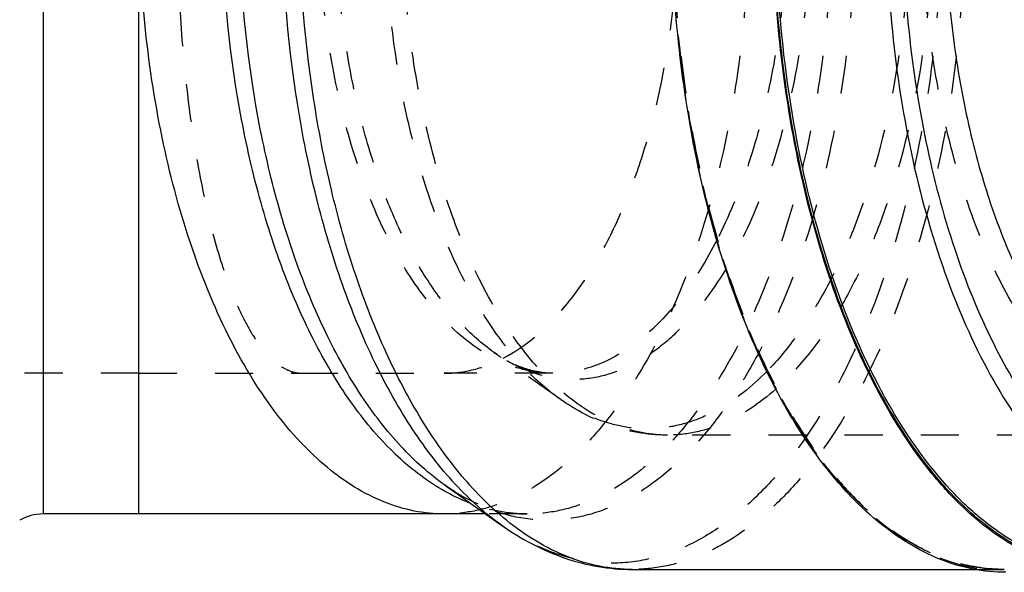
# Model space of a CAD drawing. Header units: millimetres. Extents: x 300 to 703, y 383 to 622.
# Tile 2 of 10: x 437 to 605, y 383 to 478. Entities that reach past the tile are written whole.
import ezdxf

# ---------------------------------------------------------------- set-up
doc = ezdxf.new("R2010")
doc.units = ezdxf.units.MM
doc.header["$LTSCALE"] = 65.185185
doc.linetypes.add('HIDDEN', pattern=[0.2, 0.1, -0.1])
doc.layers.add('KOERPER', color=7, linetype='CONTINUOUS')
doc.layers.add('KONST.EL_MIT_GEO', color=7, linetype='CONTINUOUS')

msp = doc.modelspace()

# ---------------------------------------------------------------- linework, layer by layer
at = {"layer": 'KOERPER', "color": 7, "linetype": 'CONTINUOUS'}
for p, q in [((457.29, 393.25), (457.29, 497.75)), ((509.61, 398.22), (519.42, 391.28)), ((516.63, 393.25), (440.89, 393.25)), ((541.7, 383.75), (600.38, 383.75))]:
    msp.add_line(p, q, dxfattribs=at)
at = {"layer": 'KOERPER', "color": 8, "linetype": 'HIDDEN'}
for p, q in [((457.29, 417.35), (435.79, 417.35)), ((528.15, 417.35), (509.54, 417.35)), ((523.74, 393.25), (516.63, 393.25)), ((600.38, 383.75), (605.4, 383.75))]:
    msp.add_line(p, q, dxfattribs=at)
msp.add_arc((506.68, 11941.03), 11523.68, 269.891245, 270.014226, dxfattribs=at)
for points, knots in [([(484.8, 578.13), (484.1, 578.07), (482.62, 577.66), (480.57, 576.32), (478.58, 574.29), (476.67, 571.57), (474.84, 568.19), (472.37, 562.5), (469.68, 553.85), (467.12, 541.88), (465.2, 528.18), (464.01, 513.28), (463.61, 497.75), (464.01, 482.22), (465.2, 467.32), (467.12, 453.62), (469.68, 441.65), (472.37, 433), (474.84, 427.31), (476.67, 423.93), (478.58, 421.21), (480.57, 419.18), (482.62, 417.84), (484.1, 417.43), (484.8, 417.37)], [0, 0, 0, 0, 0.012233, 0.02601, 0.042209, 0.061292, 0.083493, 0.10888, 0.168972, 0.240471, 0.321359, 0.408938, 0.5, 0.591062, 0.678641, 0.759529, 0.831028, 0.89112, 0.916507, 0.938708, 0.957791, 0.97399, 0.987767, 1, 1, 1, 1]), ([(561.79, 497.75), (561.79, 490.95), (561.14, 477.52), (558.23, 458.06), (553.5, 440.08), (547.14, 424.25), (540.43, 412.95), (534.37, 405.62), (528.41, 399.92), (521.77, 395.71), (514.74, 393.6), (511.25, 393.25), (509.54, 393.25)], [0, 0, 0, 0, 0.161458, 0.318293, 0.466215, 0.60161, 0.721984, 0.776292, 0.826762, 0.917446, 0.959295, 1, 1, 1, 1]), ([(519.61, 419.91), (523.6, 421.98), (529.09, 426.89), (534.91, 435.05), (539.02, 442.71), (542.55, 451.42), (546.5, 464.52), (548.26, 474.96), (548.97, 482.1)], [0, 0, 0, 0, 0.18976, 0.300889, 0.423024, 0.555481, 0.697003, 1, 1, 1, 1]), ([(509.54, 417.35), (511.24, 417.35), (514.74, 417.8), (518.02, 419.09), (519.61, 419.91)], [0, 0, 0, 0, 0.488794, 1, 1, 1, 1]), ([(457.29, 417.35), (459.59, 417.35), (468.76, 417.35), (477.93, 417.35), (484.8, 417.37)], [0, 0, 0, 0, 0.250675, 1, 1, 1, 1])]:
    msp.add_open_spline(points, degree=3, knots=knots, dxfattribs=at)
at = {"layer": 'KOERPER', "color": 7, "linetype": 'CONTINUOUS'}
for points, knots in [([(509.54, 393.25), (507.82, 393.25), (504.33, 393.6), (497.31, 395.71), (490.66, 399.92), (484.7, 405.62), (478.64, 412.95), (471.93, 424.25), (465.57, 440.08), (460.85, 458.06), (457.94, 477.52), (457.29, 490.95), (457.29, 497.75)], [0, 0, 0, 0, 0.040705, 0.082554, 0.173238, 0.223708, 0.278016, 0.39839, 0.533785, 0.681707, 0.838542, 1, 1, 1, 1]), ([(605.66, 383.25), (603.79, 383.25), (599.96, 383.63), (592.26, 385.95), (584.99, 390.56), (578.45, 396.8), (571.81, 404.83), (564.46, 417.22), (557.49, 434.56), (552.31, 454.26), (549.13, 475.59), (548.41, 490.29), (548.41, 497.75)], [0, 0, 0, 0, 0.040705, 0.082554, 0.173238, 0.223708, 0.278017, 0.39839, 0.533785, 0.681707, 0.838541, 1, 1, 1, 1]), ([(622.99, 383.25), (621.11, 383.25), (617.28, 383.63), (609.58, 385.95), (602.31, 390.56), (595.77, 396.8), (589.13, 404.83), (581.78, 417.22), (574.81, 434.56), (569.63, 454.26), (566.45, 475.59), (565.74, 490.29), (565.74, 497.75)], [0, 0, 0, 0, 0.040705, 0.082554, 0.173238, 0.223708, 0.278017, 0.39839, 0.533785, 0.681707, 0.838541, 1, 1, 1, 1])]:
    msp.add_open_spline(points, degree=3, knots=knots, dxfattribs=at)
at = {"layer": 'KONST.EL_MIT_GEO', "color": 7, "linetype": 'CONTINUOUS'}
msp.add_line((440.89, 602.25), (440.89, 393.25), dxfattribs=at)
at = {"layer": 'KONST.EL_MIT_GEO', "color": 8, "linetype": 'HIDDEN'}
for p, q in [((529.31, 412.96), (518.04, 420.94)), ((528.15, 417.35), (528.15, 417.35)), ((636.74, 406.75), (547.77, 406.75)), ((509.61, 398.22), (509.61, 398.22)), ((523.74, 393.25), (523.74, 393.25)), ((519.42, 391.28), (519.42, 391.28))]:
    msp.add_line(p, q, dxfattribs=at)
msp.add_arc((535.52, 445.65), 30.28, 234.7197, 237.6279, dxfattribs=at)
at = {"layer": 'KONST.EL_MIT_GEO', "color": 7, "linetype": 'CONTINUOUS'}
msp.add_arc((440.89, 385.25), 8, 90, 120, dxfattribs=at)
for points, knots in [([(617.02, 384.14), (615.24, 384.52), (611.64, 385.63), (604.53, 389.21), (596.02, 396.3), (587.2, 407.9), (579.61, 422.45), (573.48, 439.5), (569, 458.5), (566.33, 478.81), (565.56, 499.76), (566.7, 520.64), (569.72, 540.75), (574.53, 559.42), (580.95, 576.03), (588.8, 590.06), (597.83, 601.04), (606.48, 607.55), (613.66, 610.61), (617.26, 611.46), (619.04, 611.71)], [0, 0, 0, 0, 0.020536, 0.042075, 0.089365, 0.143644, 0.205221, 0.273465, 0.347123, 0.424529, 0.503769, 0.582813, 0.659646, 0.732388, 0.79944, 0.859647, 0.912533, 0.958625, 0.979736, 1, 1, 1, 1]), ([(631.53, 587.6), (628.85, 586.46), (623.53, 583.09), (616.58, 575.9), (610.37, 566.53), (605.05, 555.25), (600.75, 542.36), (597.59, 528.21), (595.65, 513.2), (595, 497.75), (595.65, 482.3), (597.59, 467.29), (600.75, 453.14), (605.05, 440.25), (610.37, 428.97), (616.58, 419.6), (623.53, 412.41), (628.85, 409.04), (631.53, 407.9)], [0, 0, 0, 0, 0.043144, 0.091939, 0.147184, 0.20881, 0.276138, 0.348066, 0.423208, 0.5, 0.576792, 0.651934, 0.723862, 0.791189, 0.852816, 0.908061, 0.956856, 1, 1, 1, 1]), ([(509.13, 397.42), (506.29, 399.08), (500.72, 403.44), (493.49, 412), (487.06, 422.71), (481.57, 435.3), (477.15, 449.48), (472.76, 470.33), (471.49, 486.7), (471.49, 497.75)], [0, 0, 0, 0, 0.088837, 0.188967, 0.301211, 0.425087, 0.559194, 0.701472, 1, 1, 1, 1]), ([(509.61, 398.22), (506.91, 400.12), (501.68, 404.87), (494.89, 413.74), (488.88, 424.55), (483.77, 437.04), (479.66, 450.94), (475.6, 471.21), (474.42, 487.06), (474.42, 497.75)], [0, 0, 0, 0, 0.091041, 0.193123, 0.306612, 0.430843, 0.564416, 0.705404, 1, 1, 1, 1]), ([(519.42, 391.28), (516.53, 393.32), (510.93, 398.4), (503.68, 407.89), (497.25, 419.45), (491.78, 432.81), (487.38, 447.68), (483.04, 469.36), (481.78, 486.31), (481.78, 497.75)], [0, 0, 0, 0, 0.091039, 0.19312, 0.306607, 0.430835, 0.564406, 0.705395, 1, 1, 1, 1]), ([(520.19, 392.18), (517.44, 394.42), (512.14, 399.8), (505.28, 409.53), (499.22, 421.14), (494.07, 434.39), (489.95, 449), (485.89, 470.15), (484.7, 486.64), (484.7, 497.75)], [0, 0, 0, 0, 0.092989, 0.196681, 0.311145, 0.435612, 0.568707, 0.708619, 1, 1, 1, 1]), ([(631.98, 385.18), (630, 384.56), (625.92, 383.72), (619.66, 383.8), (613.46, 385.25), (607.4, 388.04), (601.56, 392.09), (593.83, 399.42), (585.2, 411.66), (577, 429.57), (570.86, 450.52), (567.06, 473.59), (566.21, 489.61), (566.21, 497.75)], [0, 0, 0, 0, 0.042489, 0.084344, 0.127008, 0.171812, 0.219816, 0.271753, 0.388647, 0.523156, 0.67286, 0.833561, 1, 1, 1, 1]), ([(585.13, 497.75), (585.13, 489.97), (585.95, 474.67), (589.57, 452.63), (595.44, 432.61), (603.28, 415.49), (611.53, 403.79), (618.91, 396.79), (624.49, 392.92), (630.28, 390.26), (636.21, 388.87), (642.2, 388.79), (646.09, 389.6), (647.99, 390.19)], [0, 0, 0, 0, 0.166374, 0.327043, 0.476762, 0.611311, 0.728229, 0.78017, 0.828175, 0.872979, 0.915646, 0.957505, 1, 1, 1, 1]), ([(587.94, 497.75), (587.94, 490.82), (588.61, 477.15), (591.57, 457.33), (596.38, 439.01), (602.86, 422.88), (609.69, 411.36), (615.87, 403.9), (621.94, 398.09), (628.71, 393.8), (635.87, 391.65), (641.17, 391.12), (646.47, 391.65), (653.63, 393.8), (660.4, 398.09), (666.47, 403.9), (672.65, 411.36), (679.48, 422.88), (685.96, 439.01), (690.78, 457.33), (693.74, 477.15), (694.4, 490.82), (694.4, 497.75)], [0, 0, 0, 0, 0.080699, 0.159102, 0.233064, 0.300771, 0.36097, 0.388129, 0.413368, 0.458718, 0.479645, 0.5, 0.520355, 0.541283, 0.586632, 0.611871, 0.639031, 0.699229, 0.766937, 0.840898, 0.919301, 1, 1, 1, 1]), ([(514.05, 395.06), (513.64, 395.22), (511.95, 395.9), (510.32, 396.73), (509.13, 397.42)], [0, 0, 0, 0, 0.244954, 1, 1, 1, 1]), ([(519.42, 391.28), (522.72, 388.95), (528.12, 386.07), (535.84, 384.08), (539.76, 383.75), (541.7, 383.75)], [0, 0, 0, 0, 0.508513, 0.755257, 1, 1, 1, 1]), ([(541.7, 383.75), (539.86, 383.75), (536.11, 384.12), (528.56, 386.35), (523.37, 389.59), (520.19, 392.18)], [0, 0, 0, 0, 0.235343, 0.47711, 1, 1, 1, 1])]:
    msp.add_open_spline(points, degree=3, knots=knots, dxfattribs=at)
at = {"layer": 'KONST.EL_MIT_GEO', "color": 8, "linetype": 'HIDDEN'}
for points, knots in [([(528.15, 417.35), (526.83, 417.35), (524.15, 417.62), (518.74, 419.24), (512.13, 423.44), (505.22, 431.1), (499.22, 441.2), (494.33, 453.38), (490.69, 467.21), (488.45, 482.19), (487.95, 492.52), (487.95, 497.75)], [0, 0, 0, 0, 0.040713, 0.082568, 0.17327, 0.277885, 0.398281, 0.533701, 0.68165, 0.838512, 1, 1, 1, 1]), ([(518.04, 420.94), (515.96, 422.41), (511.92, 426.07), (506.68, 432.92), (502.04, 441.26), (498.1, 450.9), (494.93, 461.63), (491.79, 477.27), (490.88, 489.5), (490.88, 497.75)], [0, 0, 0, 0, 0.091035, 0.193111, 0.30659, 0.430812, 0.564375, 0.705361, 1, 1, 1, 1]), ([(529.31, 412.96), (527.02, 414.59), (522.56, 418.63), (516.78, 426.19), (511.66, 435.4), (507.3, 446.04), (503.8, 457.88), (500.34, 475.14), (499.34, 488.64), (499.34, 497.75)], [0, 0, 0, 0, 0.091037, 0.193114, 0.306596, 0.43082, 0.564387, 0.705376, 1, 1, 1, 1]), ([(547.77, 406.75), (546.27, 406.75), (543.23, 407.05), (537.11, 408.89), (529.63, 413.64), (521.81, 422.31), (515.02, 433.74), (509.48, 447.53), (505.36, 463.19), (502.83, 480.14), (502.27, 491.83), (502.27, 497.75)], [0, 0, 0, 0, 0.040713, 0.08257, 0.173272, 0.27789, 0.398288, 0.53371, 0.681662, 0.838528, 1, 1, 1, 1]), ([(579.99, 497.75), (579.99, 489.41), (579.03, 473.06), (574.76, 449.74), (568.89, 431.95), (562.86, 419.56), (557.97, 411.66), (552.64, 404.95), (546.92, 399.55), (540.89, 395.53), (534.62, 392.97), (528.2, 391.94), (521.76, 392.48), (515.43, 394.58), (511.51, 396.87), (509.61, 398.22)], [0, 0, 0, 0, 0.170639, 0.334117, 0.483985, 0.552304, 0.615635, 0.673847, 0.727102, 0.775935, 0.821321, 0.864683, 0.907764, 0.952356, 1, 1, 1, 1]), ([(594.7, 497.75), (594.7, 488.83), (593.68, 471.34), (589.11, 446.4), (582.83, 427.37), (576.38, 414.12), (571.15, 405.66), (565.44, 398.49), (559.33, 392.71), (552.88, 388.4), (546.17, 385.66), (539.3, 384.57), (532.41, 385.15), (525.64, 387.39), (521.45, 389.84), (519.42, 391.28)], [0, 0, 0, 0, 0.170633, 0.334111, 0.483981, 0.5523, 0.615632, 0.673845, 0.727101, 0.775934, 0.82132, 0.864683, 0.907764, 0.952356, 1, 1, 1, 1]), ([(575.99, 497.75), (575.99, 490.95), (575.34, 477.53), (572.43, 458.06), (567.71, 440.08), (561.34, 424.25), (554.64, 412.95), (548.58, 405.62), (542.61, 399.92), (535.97, 395.71), (528.94, 393.6), (525.46, 393.25), (523.74, 393.25)], [0, 0, 0, 0, 0.161435, 0.318271, 0.466199, 0.601598, 0.721975, 0.776285, 0.826757, 0.917444, 0.959294, 1, 1, 1, 1]), ([(598.7, 497.75), (598.7, 490.33), (597.99, 475.69), (594.82, 454.45), (589.67, 434.84), (582.73, 417.57), (575.41, 405.24), (568.8, 397.24), (562.29, 391.03), (555.05, 386.43), (547.38, 384.13), (543.57, 383.75), (541.7, 383.75)], [0, 0, 0, 0, 0.161427, 0.318266, 0.466194, 0.601595, 0.721973, 0.776284, 0.826756, 0.917444, 0.959294, 1, 1, 1, 1]), ([(662.81, 497.75), (662.81, 490.31), (662.1, 475.63), (658.92, 454.34), (653.76, 434.67), (646.79, 417.36), (639.46, 404.99), (632.83, 396.98), (626.31, 390.75), (619.04, 386.14), (611.36, 383.83), (605.66, 383.26), (599.97, 383.83), (592.29, 386.14), (585.02, 390.75), (578.5, 396.98), (571.87, 404.99), (564.53, 417.36), (557.57, 434.67), (552.41, 454.34), (549.23, 475.63), (548.51, 490.31), (548.51, 497.75)], [0, 0, 0, 0, 0.08073, 0.159147, 0.233108, 0.300805, 0.360992, 0.388146, 0.413381, 0.458723, 0.479647, 0.5, 0.520353, 0.541277, 0.586619, 0.611854, 0.639008, 0.699195, 0.766892, 0.840853, 0.91927, 1, 1, 1, 1]), ([(548.55, 497.75), (548.55, 490.32), (549.27, 475.67), (552.44, 454.42), (557.59, 434.79), (564.53, 417.52), (571.84, 405.19), (578.45, 397.2), (584.93, 391), (592.14, 386.42), (599.77, 384.13), (603.55, 383.75), (605.4, 383.75)], [0, 0, 0, 0, 0.161717, 0.318794, 0.466923, 0.602462, 0.722879, 0.777154, 0.827546, 0.917922, 0.959546, 1, 1, 1, 1]), ([(568.35, 497.75), (568.35, 492.43), (567.83, 481.93), (565.52, 466.73), (561.77, 452.73), (558.22, 444.09), (556.2, 440.14)], [0, 0, 0, 0, 0.269016, 0.530063, 0.77578, 1, 1, 1, 1]), ([(572.35, 497.75), (572.35, 491.85), (571.73, 480.24), (568.94, 463.54), (564.44, 448.42), (560.16, 439.28), (557.72, 435.21)], [0, 0, 0, 0, 0.272868, 0.536061, 0.780775, 1, 1, 1, 1]), ([(589.27, 497.75), (589.27, 489.6), (588.2, 473.74), (584.17, 454.67), (579.33, 440.91), (575.14, 431.92), (570.37, 424.14), (566.68, 419.64), (564.76, 417.67)], [0, 0, 0, 0, 0.285831, 0.555861, 0.680673, 0.796787, 0.903331, 1, 1, 1, 1]), ([(593.27, 497.75), (593.27, 489.12), (592.09, 472.35), (587.63, 452.28), (582.27, 437.96), (577.67, 428.74), (572.44, 420.92), (568.4, 416.52), (566.3, 414.64)], [0, 0, 0, 0, 0.289287, 0.561043, 0.685674, 0.800803, 0.90561, 1, 1, 1, 1]), ([(636.74, 406.75), (635.25, 406.75), (632.21, 407.05), (626.09, 408.89), (618.6, 413.64), (610.78, 422.31), (603.99, 433.74), (598.45, 447.53), (594.34, 463.19), (591.81, 480.14), (591.24, 491.82), (591.24, 497.75)], [0, 0, 0, 0, 0.040709, 0.08257, 0.17327, 0.277885, 0.39828, 0.5337, 0.681649, 0.838512, 1, 1, 1, 1]), ([(553.36, 451.25), (552.88, 453.4), (551.08, 462.21), (549.87, 471.15), (549.27, 477.92)], [0, 0, 0, 0, 0.244572, 1, 1, 1, 1]), ([(605.4, 383.75), (602.65, 383.75), (596.96, 384.6), (588.8, 388.28), (581.08, 394.22), (573.93, 402.24), (567.44, 412.19), (561.74, 423.86), (556.93, 437.03), (554.45, 446.39), (553.36, 451.25)], [0, 0, 0, 0, 0.090613, 0.186514, 0.291818, 0.408995, 0.539015, 0.681674, 0.835903, 1, 1, 1, 1]), ([(556.2, 440.14), (554.46, 436.76), (550.73, 430.64), (543.91, 423.23), (537.4, 419.18), (532.09, 417.61), (529.45, 417.35), (528.15, 417.35)], [0, 0, 0, 0, 0.301398, 0.563707, 0.791799, 0.897294, 1, 1, 1, 1]), ([(557.72, 435.21), (555.34, 431.22), (551.3, 425.77), (544.67, 420.34), (539.67, 417.66), (534.5, 416.26), (529.27, 416.19), (524.09, 417.46), (520.87, 419.1), (519.31, 420.08)], [0, 0, 0, 0, 0.298779, 0.428951, 0.548411, 0.660534, 0.769868, 0.881477, 1, 1, 1, 1]), ([(528.15, 417.35), (526.5, 417.35), (522.86, 418.02), (519.65, 419.8), (518.04, 420.94)], [0, 0, 0, 0, 0.456477, 1, 1, 1, 1]), ([(564.76, 417.67), (562.25, 415.1), (558.12, 411.75), (551.93, 408.97), (547.33, 407.87), (542.69, 407.72), (536.4, 408.82), (531.99, 411.07), (529.31, 412.96)], [0, 0, 0, 0, 0.273705, 0.39768, 0.516092, 0.632198, 0.74954, 1, 1, 1, 1]), ([(566.3, 414.64), (563.61, 412.24), (559.17, 409.21), (552.62, 407.1), (549.36, 406.75), (547.77, 406.75)], [0, 0, 0, 0, 0.526215, 0.766829, 1, 1, 1, 1]), ([(547.77, 406.75), (546.15, 406.75), (542.89, 407.03), (536.5, 408.67), (532.04, 411.04), (529.31, 412.96)], [0, 0, 0, 0, 0.245921, 0.493299, 1, 1, 1, 1]), ([(509.61, 398.22), (511.82, 396.65), (516.32, 394.17), (521.4, 393.25), (523.74, 393.25)], [0, 0, 0, 0, 0.536394, 1, 1, 1, 1]), ([(523.74, 393.25), (522.11, 393.25), (518.81, 393.56), (515.62, 394.47), (514.05, 395.06)], [0, 0, 0, 0, 0.493729, 1, 1, 1, 1])]:
    msp.add_open_spline(points, degree=3, knots=knots, dxfattribs=at)

doc.saveas('drawing.dxf')
